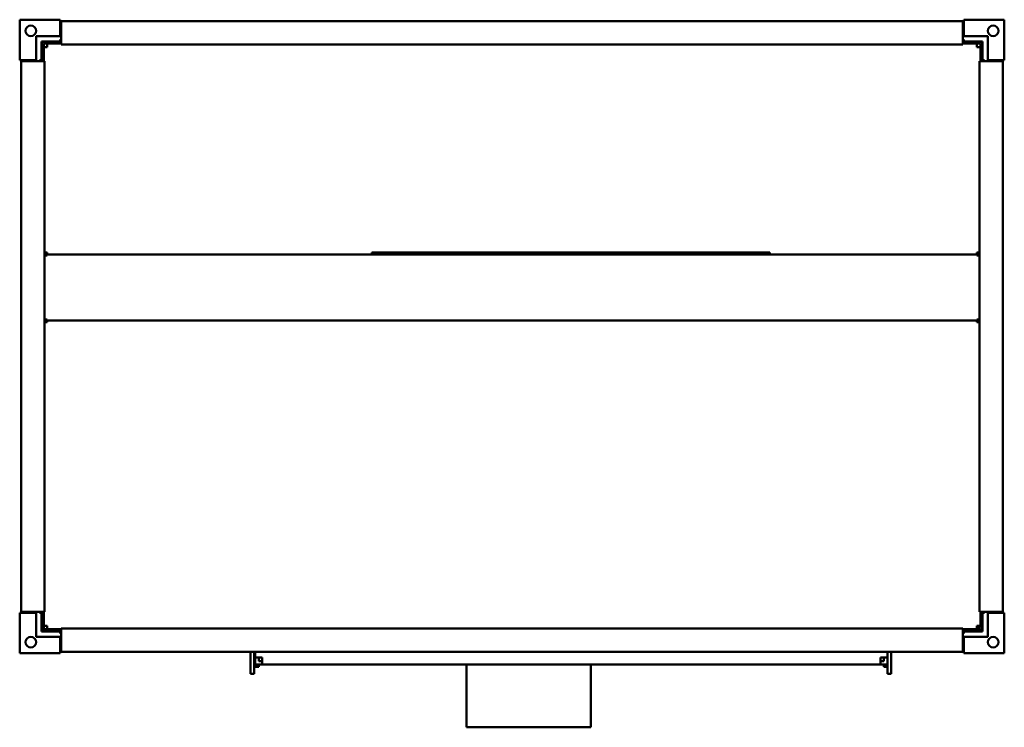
# Model space of a CAD drawing. Header units: millimetres. Extents: x 419 to 1260, y 292 to 896.
import ezdxf

# ---------------------------------------------------------------- set-up
doc = ezdxf.new("R2010")
doc.units = ezdxf.units.MM
doc.header["$LTSCALE"] = 4
doc.layers.add('Widoczne (ISO)', color=7, linetype='Continuous', lineweight=50)

msp = doc.modelspace()

# ---------------------------------------------------------------- linework, layer by layer
at = {"layer": 'Widoczne (ISO)'}
for p, q in [((419.5, 861.59), (419.5, 896.09)), ((419.5, 896.09), (454, 896.09)), ((454, 896.09), (454, 894.09)), ((454, 894.09), (455, 894.09)), ((454, 882.09), (454, 894.09)), ((455, 893.69), (455, 894.89)), ((455, 894.89), (1225, 894.89)), ((455, 893.69), (455, 875.89)), ((1225, 894.89), (1225, 893.69)), ((1225, 894.09), (1226, 894.09)), ((1225, 875.89), (1225, 893.69)), ((1226, 896.09), (1260.5, 896.09)), ((1226, 894.09), (1226, 896.09)), ((1226, 882.09), (1226, 894.09)), ((1260.5, 896.09), (1260.5, 861.59)), ((433.5, 882.09), (433.5, 861.59)), ((433.5, 882.09), (454, 882.09)), ((438, 877.59), (438, 861.59)), ((454, 877.59), (438, 877.59)), ((438.6, 860.59), (438.6, 877.19)), ((455, 877.19), (438.6, 877.19)), ((440.1, 875.69), (440.1, 860.59)), ((455, 875.69), (440.1, 875.69)), ((443.1, 872.69), (443.1, 875.69)), ((455, 879.09), (454, 879.09)), ((454, 879.09), (454, 877.59)), ((455, 874.89), (455, 875.89)), ((455, 874.89), (1225, 874.89)), ((1226, 879.09), (1225, 879.09)), ((1241.6, 877.19), (1225, 877.19)), ((1225, 875.89), (1225, 874.89)), ((1240.1, 875.69), (1225, 875.69)), ((1246.5, 882.09), (1226, 882.09)), ((1226, 877.59), (1226, 879.09)), ((1242, 877.59), (1226, 877.59)), ((1237.1, 875.69), (1237.1, 872.69)), ((1240.1, 860.59), (1240.1, 875.69)), ((1241.6, 877.19), (1241.6, 860.59)), ((1242, 861.59), (1242, 877.59)), ((1246.5, 882.09), (1246.5, 861.59)), ((443.1, 872.69), (440.1, 872.69)), ((1237.1, 872.69), (1240.1, 872.69)), ((421.5, 861.59), (419.5, 861.59)), ((420.7, 860.59), (421.9, 860.59)), ((420.7, 390.59), (420.7, 860.59)), ((421.5, 860.59), (421.5, 861.59)), ((433.5, 861.59), (421.5, 861.59)), ((439.7, 860.59), (421.9, 860.59)), ((436.5, 861.59), (436.5, 860.59)), ((438, 861.59), (436.5, 861.59)), ((439.7, 860.59), (440.7, 860.59)), ((440.7, 390.59), (440.7, 860.59)), ((1239.3, 860.59), (1240.3, 860.59)), ((1239.3, 860.59), (1239.3, 390.59)), ((1258.1, 860.59), (1240.3, 860.59)), ((1243.5, 861.59), (1242, 861.59)), ((1243.5, 860.59), (1243.5, 861.59)), ((1246.5, 861.59), (1258.5, 861.59)), ((1258.1, 860.59), (1259.3, 860.59)), ((1258.5, 861.59), (1258.5, 860.59)), ((1260.5, 861.59), (1258.5, 861.59)), ((1259.3, 860.59), (1259.3, 390.59)), ((443.1, 697.19), (440.7, 697.19)), ((443.1, 695.69), (440.7, 695.69)), ((440.7, 694.81), (443.1, 694.81)), ((443.1, 697.19), (443.1, 695.69)), ((443.1, 695.69), (1237.1, 695.69)), ((443.1, 694.81), (443.1, 695.69)), ((1060.24, 697.19), (720.24, 697.19)), ((720.24, 697.19), (720.24, 695.69)), ((1060.24, 697.19), (1060.24, 695.69)), ((1237.1, 697.19), (1239.3, 697.19)), ((1237.1, 697.19), (1237.1, 695.69)), ((1237.1, 695.69), (1237.1, 694.81)), ((1239.3, 695.69), (1237.1, 695.69)), ((1237.1, 694.81), (1239.3, 694.81)), ((443.1, 640), (440.7, 640)), ((443.1, 640), (443.1, 639.12)), ((1239.3, 640), (1237.1, 640)), ((1237.1, 640), (1237.1, 639.12)), ((440.7, 638.94), (443.1, 638.94)), ((440.7, 637.88), (443.1, 637.88)), ((443.1, 639.12), (1237.1, 639.12)), ((443.1, 637.88), (443.1, 639.12)), ((1237.1, 639.12), (1237.1, 637.88)), ((1237.1, 638.94), (1239.3, 638.94)), ((1237.1, 637.88), (1239.3, 637.88)), ((1238.75, 638.94), (1238.75, 637.88)), ((419.5, 389.59), (421.5, 389.59)), ((419.5, 355.09), (419.5, 389.59)), ((421.9, 390.59), (420.7, 390.59)), ((421.5, 389.59), (421.5, 390.59)), ((433.5, 389.59), (421.5, 389.59)), ((421.9, 390.59), (439.7, 390.59)), ((433.5, 369.09), (433.5, 389.59)), ((436.5, 390.59), (436.5, 389.59)), ((436.5, 389.59), (438, 389.59)), ((438, 389.59), (438, 373.59)), ((438, 388.99), (438.1, 388.99)), ((438.1, 388.99), (438.1, 375.49)), ((438.6, 377.19), (438.6, 390.59)), ((440.7, 390.59), (439.7, 390.59)), ((440.1, 390.59), (440.1, 377.19)), ((1240.3, 390.59), (1239.3, 390.59)), ((1240.1, 377.19), (1240.1, 390.59)), ((1240.3, 390.59), (1258.1, 390.59)), ((1241.6, 390.59), (1241.6, 377.19)), ((1242, 373.59), (1242, 389.59)), ((1242, 389.59), (1243.5, 389.59)), ((1243.5, 389.59), (1243.5, 390.59)), ((1246.5, 389.59), (1258.5, 389.59)), ((1246.5, 369.09), (1246.5, 389.59)), ((1259.3, 390.59), (1258.1, 390.59)), ((1258.5, 390.59), (1258.5, 389.59)), ((1258.5, 389.59), (1260.5, 389.59)), ((1260.5, 389.59), (1260.5, 355.09)), ((443.1, 378.62), (440.1, 378.62)), ((443.1, 378.62), (443.1, 375.62)), ((1240.1, 378.62), (1237.1, 378.62)), ((1237.1, 378.62), (1237.1, 375.62)), ((1238.75, 378.62), (1238.75, 375.69)), ((455, 373.99), (438, 373.99)), ((438, 373.59), (454, 373.59)), ((438.1, 375.49), (455, 375.49)), ((440.1, 377.19), (438.6, 377.19)), ((440.1, 377.19), (440.1, 375.69)), ((443.1, 375.69), (440.1, 375.69)), ((455, 375.62), (443.1, 375.62)), ((454, 373.59), (454, 372.09)), ((454, 372.09), (455, 372.09)), ((455, 375.29), (455, 376.29)), ((1225, 376.29), (455, 376.29)), ((455, 375.29), (455, 357.49)), ((1225, 376.29), (1225, 375.29)), ((1237.1, 375.62), (1225, 375.62)), ((1225, 375.49), (1225.1, 375.49)), ((1225, 357.49), (1225, 375.29)), ((1225, 373.99), (1225.1, 373.99)), ((1225, 372.09), (1226, 372.09)), ((1225.1, 375.49), (1242, 375.49)), ((1225.1, 373.99), (1225.1, 375.49)), ((1242, 373.99), (1225.1, 373.99)), ((1226, 373.59), (1242, 373.59)), ((1226, 372.09), (1226, 373.59)), ((1238.75, 375.69), (1237.1, 375.69)), ((1240.1, 377.19), (1241.6, 377.19)), ((433.5, 369.09), (454, 369.09)), ((454, 369.09), (454, 357.09)), ((1246.5, 369.09), (1226, 369.09)), ((1226, 369.09), (1226, 357.09)), ((454, 355.09), (419.5, 355.09)), ((455, 357.09), (454, 357.09)), ((454, 357.09), (454, 355.09)), ((455, 356.29), (455, 357.49)), ((1225, 356.29), (455, 356.29)), ((616.74, 337.49), (616.74, 356.29)), ((619.74, 356.29), (619.74, 337.49)), ((620.74, 351.49), (620.74, 356.29)), ((1160.74, 356.29), (1160.74, 351.49)), ((1163.74, 356.29), (1163.74, 337.49)), ((1225, 357.49), (1225, 356.29)), ((1226, 357.09), (1225, 357.09)), ((1226, 355.09), (1226, 357.09)), ((1260.5, 355.09), (1226, 355.09)), ((626.74, 351.49), (620.74, 351.49)), ((620.74, 351.49), (620.74, 345.49)), ((620.74, 345.49), (620.74, 343.49)), ((626.74, 345.49), (620.74, 345.49)), ((623.74, 351.49), (623.74, 348.49)), ((626.74, 348.49), (623.74, 348.49)), ((623.74, 345.49), (623.74, 343.49)), ((626.74, 351.49), (626.74, 345.49)), ((626.74, 345.49), (1154.74, 345.49)), ((801.24, 345.49), (801.24, 291.91)), ((907.24, 291.91), (907.24, 345.49)), ((1160.74, 351.49), (1154.74, 351.49)), ((1154.74, 345.49), (1154.74, 351.49)), ((1154.74, 348.49), (1157.74, 348.49)), ((1154.74, 345.49), (1160.74, 345.49)), ((1157.74, 348.49), (1157.74, 351.49)), ((1157.74, 345.49), (1157.74, 343.49)), ((1160.74, 351.49), (1160.74, 345.49)), ((1160.74, 343.49), (1160.74, 345.49)), ((619.74, 337.49), (616.74, 337.49)), ((623.74, 343.49), (620.74, 343.49)), ((1157.74, 343.49), (1160.74, 343.49)), ((1160.74, 337.49), (1160.74, 343.49)), ((1163.74, 337.49), (1160.74, 337.49)), ((801.24, 291.91), (907.24, 291.91))]:
    msp.add_line(p, q, dxfattribs=at)
for centre in [(429, 886.59), (1251, 886.59), (429, 364.59), (1251, 364.59)]:
    msp.add_circle(centre, 4.5, dxfattribs=at)

doc.saveas('drawing.dxf')
